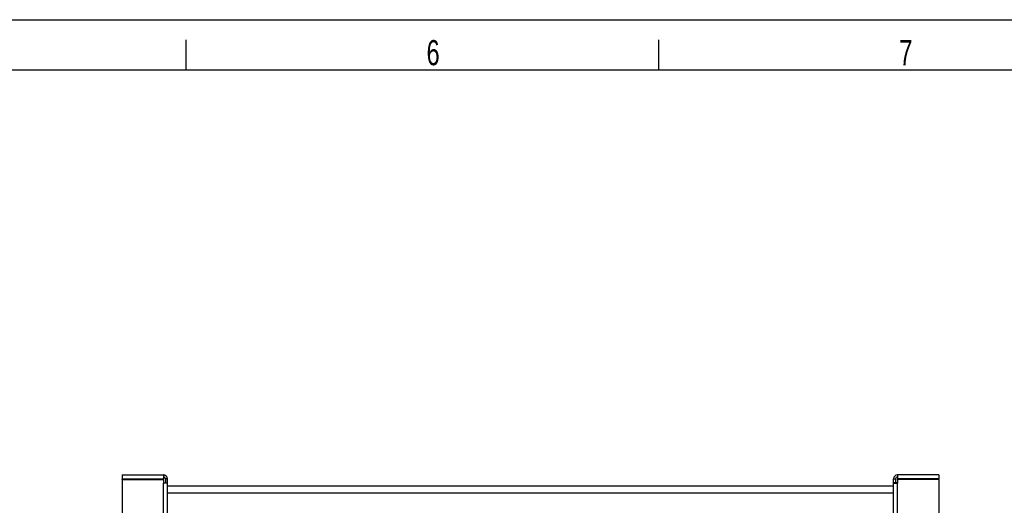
# Model space of a CAD drawing. Extents: x 0 to 594, y 0 to 420.
# Tile 16 of 18: x 243 to 341, y 372 to 420. Entities that reach past the tile are written whole.
import ezdxf

# ---------------------------------------------------------------- set-up
doc = ezdxf.new("R2010")
doc.units = 0
doc.header["$LTSCALE"] = 32.67
for name, color, linetype in [('110534_DXF_CONTINUOUS_LINE', 7, 'CONTINUOUS'), ('110536_DXF_CONTINUOUS_LINE', 7, 'CONTINUOUS'), ('110801_DXF_CONTINUOUS_LINE', 7, 'CONTINUOUS'), ('ASE_65-100-10_DXF_FORMAT', 7, 'CONTINUOUS')]:
    doc.layers.add(name, color=color, linetype=linetype)
doc.styles.get("Standard").update_dxf_attribs({"font": 'txt', "width": 0.7})

msp = doc.modelspace()

# ---------------------------------------------------------------- linework, layer by layer
at = {"layer": '110534_DXF_CONTINUOUS_LINE', "color": 3, "linetype": 'CONTINUOUS'}
for p, q in [((253.61931, 374.7719), (253.61931, 374.3719)), ((253.61931, 374.7719), (257.71931, 374.7719)), ((253.61931, 374.3719), (257.71931, 374.3719)), ((253.61931, 374.32691), (253.61931, 332.54689)), ((253.61931, 374.32691), (257.71931, 374.32691)), ((257.71931, 374.7719), (257.71931, 374.3719)), ((257.71931, 374.32691), (257.71931, 373.93137)), ((258.11931, 326.44877), (258.11931, 374.3719))]:
    msp.add_line(p, q, dxfattribs=at)
at = {"layer": '110534_DXF_CONTINUOUS_LINE', "color": 7, "linetype": 'CONTINUOUS'}
for p, q in [((253.61931, 374.32691), (253.61931, 374.35668)), ((253.61931, 374.35668), (257.71931, 374.35668)), ((257.71931, 374.32691), (257.71931, 374.35668)), ((257.91931, 374.3719), (257.91931, 373.9909)), ((258.11931, 374.3719), (257.91931, 374.3719)), ((257.91931, 373.9909), (258.11931, 373.9909))]:
    msp.add_line(p, q, dxfattribs=at)
at = {"layer": '110534_DXF_CONTINUOUS_LINE', "color": 9, "linetype": 'CONTINUOUS'}
msp.add_line((257.71931, 326.50602), (257.71931, 373.93137), dxfattribs=at)
at = {"layer": '110534_DXF_CONTINUOUS_LINE', "color": 3, "linetype": 'CONTINUOUS'}
msp.add_arc((257.71931, 374.3719), 0.4, 0, 90, dxfattribs=at)
at = {"layer": '110534_DXF_CONTINUOUS_LINE', "color": 7, "linetype": 'CONTINUOUS'}
msp.add_arc((257.71931, 374.3719), 0.2, 0, 90, dxfattribs=at)
msp.add_open_spline([(257.71931, 373.96114), (257.74483, 373.96114), (257.79135, 373.9623), (257.85589, 373.96837), (257.89263, 373.97525), (257.91931, 373.98457), (257.91931, 373.9909)], degree=3, knots=[0, 0, 0, 0, 0.37313613, 0.69088943, 0.90733876, 1, 1, 1, 1], dxfattribs=at)
at = {"layer": '110534_DXF_CONTINUOUS_LINE', "color": 3, "linetype": 'CONTINUOUS'}
msp.add_open_spline([(258.11931, 373.9909), (258.11931, 373.98626), (258.10871, 373.97529), (258.06968, 373.96051), (257.98823, 373.94491), (257.86506, 373.93406), (257.77036, 373.93137), (257.71931, 373.93137)], degree=3, knots=[0, 0, 0, 0, 0.03383342, 0.09542291, 0.3112148, 0.627999, 1, 1, 1, 1], dxfattribs=at)
at = {"layer": '110536_DXF_CONTINUOUS_LINE', "color": 3, "linetype": 'CONTINUOUS'}
for p, q in [((330.31931, 310.2719), (330.31931, 374.3719)), ((330.71931, 374.7719), (330.71931, 374.3719)), ((334.81931, 374.7719), (330.71931, 374.7719)), ((334.81931, 374.3719), (330.71931, 374.3719)), ((330.71931, 374.32691), (330.71931, 373.93137)), ((334.81931, 374.32691), (330.71931, 374.32691)), ((334.81931, 374.7719), (334.81931, 374.3719)), ((334.81931, 374.32691), (334.81931, 332.54689))]:
    msp.add_line(p, q, dxfattribs=at)
at = {"layer": '110536_DXF_CONTINUOUS_LINE', "color": 7, "linetype": 'CONTINUOUS'}
for p, q in [((330.31931, 374.3719), (330.51931, 374.3719)), ((330.51931, 373.9909), (330.31931, 373.9909)), ((330.51931, 374.3719), (330.51931, 373.9909)), ((330.71931, 374.32691), (330.71931, 374.35668)), ((334.81931, 374.35668), (330.71931, 374.35668)), ((334.81931, 374.32691), (334.81931, 374.35668))]:
    msp.add_line(p, q, dxfattribs=at)
at = {"layer": '110536_DXF_CONTINUOUS_LINE', "color": 9, "linetype": 'CONTINUOUS'}
msp.add_line((330.71931, 326.50602), (330.71931, 373.93137), dxfattribs=at)
at = {"layer": '110536_DXF_CONTINUOUS_LINE', "color": 3, "linetype": 'CONTINUOUS'}
msp.add_arc((330.71931, 374.3719), 0.4, 90, 180, dxfattribs=at)
at = {"layer": '110536_DXF_CONTINUOUS_LINE', "color": 7, "linetype": 'CONTINUOUS'}
msp.add_arc((330.71931, 374.3719), 0.2, 90, 180, dxfattribs=at)
at = {"layer": '110536_DXF_CONTINUOUS_LINE', "color": 3, "linetype": 'CONTINUOUS'}
msp.add_open_spline([(330.31931, 373.9909), (330.31931, 373.98626), (330.32991, 373.97529), (330.36894, 373.96051), (330.45039, 373.94491), (330.57356, 373.93406), (330.66826, 373.93137), (330.71931, 373.93137)], degree=3, knots=[0, 0, 0, 0, 0.03383342, 0.09542291, 0.3112148, 0.627999, 1, 1, 1, 1], dxfattribs=at)
at = {"layer": '110536_DXF_CONTINUOUS_LINE', "color": 7, "linetype": 'CONTINUOUS'}
msp.add_open_spline([(330.71931, 373.96114), (330.69379, 373.96114), (330.64727, 373.9623), (330.58273, 373.96837), (330.54599, 373.97525), (330.51931, 373.98457), (330.51931, 373.9909)], degree=3, knots=[0, 0, 0, 0, 0.37313613, 0.69088943, 0.90733876, 1, 1, 1, 1], dxfattribs=at)
at = {"layer": '110801_DXF_CONTINUOUS_LINE', "color": 7, "linetype": 'CONTINUOUS'}
msp.add_line((258.11931, 373.67279), (330.31931, 373.67279), dxfattribs=at)
at = {"layer": '110801_DXF_CONTINUOUS_LINE', "color": 9, "linetype": 'CONTINUOUS'}
msp.add_line((258.11931, 372.97291), (330.31931, 372.97291), dxfattribs=at)
at = {"layer": 'ASE_65-100-10_DXF_FORMAT', "color": 7, "linetype": 'CONTINUOUS'}
for p, q in [((0, 420), (594, 420)), ((260, 415), (260, 418)), ((307, 415), (307, 418)), ((589, 415), (25, 415))]:
    msp.add_line(p, q, dxfattribs=at)

# ---------------------------------------------------------------- texts
at = {"layer": 'ASE_65-100-10_DXF_FORMAT', "color": 2, "linetype": 'CONTINUOUS', "char_height": 2.5, "width": 2.9464286, "attachment_point": 1}
for s, insert in [('6', (283.89085, 417.97664)), ('7', (330.89085, 417.97664))]:
    msp.add_mtext(s, dxfattribs=dict(at, insert=insert))

doc.saveas('drawing.dxf')
